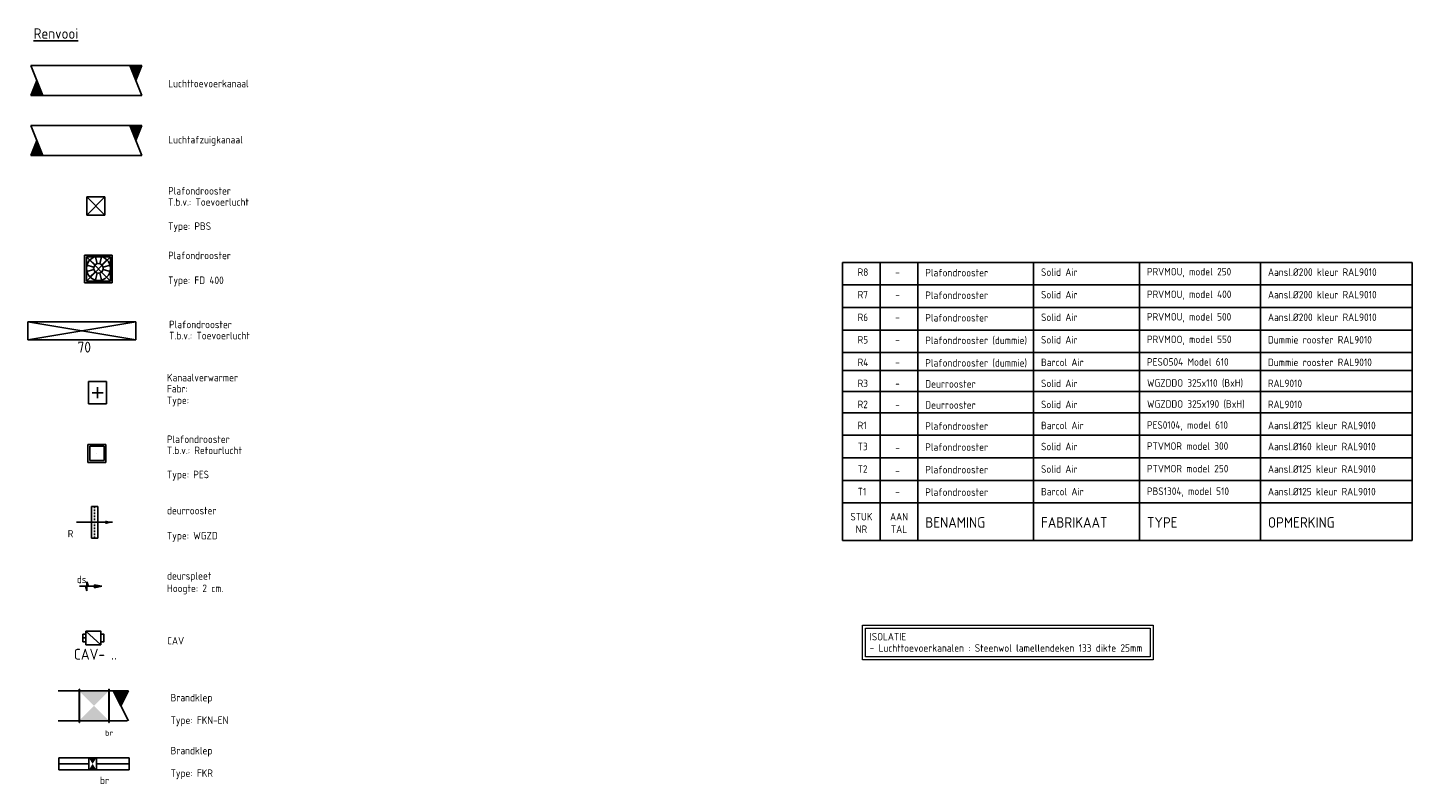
# Model space of a CAD drawing. Header units: millimetres. Extents: x -73257 to 31053, y 5203 to 51987.
# Tile 57 of 58: x 8024 to 31053, y 10481 to 23047. Entities that reach past the tile are written whole.
import ezdxf
from ezdxf.enums import TextEntityAlignment as Align

# ---------------------------------------------------------------- set-up
doc = ezdxf.new("R2010")
doc.units = ezdxf.units.MM
doc.header["$LTSCALE"] = 50
for name, pattern in [('2322107', [2000, 1000, 1000]), ('CENTER2', [28.575, 19.05, -3.175, 3.175, -3.175]), ('STREEPJES', [0.1, 0.05, -0.05])]:
    doc.linetypes.add(name, pattern=pattern)
doc.layers.add('WL570---_BESTAAND-MAATVOERING', color=161, linetype='Continuous', lineweight=0)
doc.layers.add('WL570---_BESTAAND-TOEVOER', color=180, linetype='Continuous', lineweight=0)
for name, color, linetype in [('WL570---_BESTAAND-TOEVOER_HL', 1, 'Continuous'), ('WL570---_RETOUR', 100, 'Continuous'), ('WL570---_RETOUR_HL', 1, 'Continuous'), ('WL570---_RETOUR_RST', 3, 'Continuous'), ('WL570---_RETOUR_RST_HL', 1, 'Continuous'), ('WL570---_TOEVOER', 200, 'Continuous'), ('WL570---_TOEVOER_RST', 3, 'Continuous'), ('WL570---_TOEVOER_RST_HL', 1, 'Continuous'), ('WM570---', 2, 'Continuous'), ('WM570---_BESTAAND-TOEVOER_PR', 1, 'Continuous'), ('WM570---_RETOUR', 2, 'Continuous'), ('WM570---_RETOUR_PR', 2, 'Continuous'), ('WM570---_RETOUR_RST_PR', 1, 'Continuous'), ('WM570---_TOEVOER', 2, 'Continuous'), ('WM570---_TOEVOER_RST_PR', 1, 'Continuous')]:
    doc.layers.add(name, color=color, linetype=linetype)
doc.styles.add('BURO-018', font='ISO96.shx', dxfattribs={"height": 90})
doc.styles.add('BURO-025', font='ISO96.shx', dxfattribs={"height": 125})
doc.styles.add('BURO-035', font='ISO96.shx', dxfattribs={"height": 175})
doc.styles.add('MAATVOERING', font='ISO')

# ---------------------------------------------------------------- blocks, each defined once
blk = doc.blocks.new('LU-2D-K-1F4')
at = {"color": 0, "linetype": 'Continuous'}
for p, q in [((-0.5, 250), (0.5, 250)), ((-0.5, -250), (0.5, -250))]:
    blk.add_line(p, q, dxfattribs=at)
blk = doc.blocks.new('LU-2-KB')
at = {"color": 0, "linetype": 'Continuous'}
for p, q in [((-0.4, 0.5), (0, -0.5)), ((-0.4, 0.5), (0, 0.5)), ((0, 0.5), (-0.2, 0))]:
    blk.add_line(p, q, dxfattribs=at)
blk.add_solid([(-0.4, 0.5), (0, 0.5), (-0.2, 0)], dxfattribs=at)
blk = doc.blocks.new('*U2841')
at = {"ltscale": 10}
for points in [[(-250, 250), (250, 250), (0, 0)], [(-250, -250), (250, -250), (0, 0)]]:
    blk.add_hatch(color=2, dxfattribs=at).paths.add_polyline_path(points)
at = {"color": 2, "ltscale": 10}
for p, q in [((-250, 275), (-245, 275)), ((-250, -275), (-250, 275)), ((-245, -275), (-245, 275)), ((-245, 250), (245, 250)), ((250, 275), (245, 275)), ((245, -275), (245, 275)), ((250, -275), (250, 275)), ((-250, -275), (-245, -275)), ((-245, -250), (245, -250)), ((250, -275), (245, -275))]:
    blk.add_line(p, q, dxfattribs=at)
at = {"layer": 'WL570---_RETOUR', "color": 1, "style": 'BURO-018'}
blk.add_attdef('I', text='', height=90, dxfattribs=at).set_placement((0, 0), align=Align.MIDDLE)
at = {"layer": 'WM570---_RETOUR_PR', "color": 1, "style": 'BURO-018'}
blk.add_attdef('POSNR', text='', height=90, dxfattribs=at).set_placement((0, 0), align=Align.MIDDLE)
blk = doc.blocks.new('*U2840')
at = {"ltscale": 10}
blk.add_hatch(color=0, dxfattribs=at).paths.add_polyline_path([(300, 0), (180, -30), (180, 30)])
at = {"color": 0, "ltscale": 10}
for p, q in [((-51.5, 262.5, -2700), (51.5, 262.5, -2700)), ((-51.5, -262.5, -2700), (-51.5, 262.5, -2700)), ((51.5, 262.5, -2700), (51.5, -262.5, -2700)), ((300, 0, -2700), (-300, 0, -2700)), ((51.5, -262.5, -2700), (-51.5, -262.5, -2700))]:
    blk.add_line(p, q, dxfattribs=at)
at = {"color": 9, "linetype": 'STREEPJES', "ltscale": 10}
blk.add_line((0, 262.5, -2700), (0, -262.5, -2700), dxfattribs=at)
at = {"layer": 'WL570---_RETOUR_RST_HL', "linetype": 'CENTER2'}
blk.add_circle((0, 0, -2700), 0.075, dxfattribs=at)
at = {"layer": 'WL570---_RETOUR_RST', "color": 2, "style": 'BURO-025'}
for tag in ['MC', 'Q']:
    blk.add_attdef(tag, text='', height=125, dxfattribs=at).set_placement((0, 0), align=Align.MIDDLE)
at = {"layer": 'WM570---_RETOUR_RST_PR', "color": 2, "style": 'BURO-025'}
blk.add_attdef('POSNR', text='', height=125, dxfattribs=at).set_placement((0, 0), align=Align.MIDDLE)
blk = doc.blocks.new('*U2842')
at = {"color": 0, "ltscale": 10}
for p, q in [((0, 100), (498, 100)), ((0, -100), (0, 100)), ((0, -100), (498, -100))]:
    blk.add_line(p, q, dxfattribs=at)
at = {"layer": 'WL570---_RETOUR_HL', "linetype": 'CENTER2'}
blk.add_line((0, 0), (498, 0), dxfattribs=at)
at = {"layer": 'WM570---_RETOUR_PR', "color": 2, "style": 'BURO-025'}
blk.add_attdef('POSNR', text='', height=125, dxfattribs=at).set_placement((0, 0), align=Align.MIDDLE)
blk = doc.blocks.new('*U2843')
at = {"ltscale": 10}
for points in [[(-62.5, 100), (0, 0), (62.5, 100)], [(62.5, -100), (0, 0), (-62.5, -100)]]:
    blk.add_hatch(color=256, dxfattribs=at).paths.add_polyline_path(points)
for p, q in [((-62.5, 100), (62.5, 100)), ((-62.5, -100), (-62.5, 100)), ((62.5, 100), (62.5, -100)), ((-62.5, -100), (62.5, -100))]:
    blk.add_line(p, q, dxfattribs=at)
at = {"layer": 'WL570---_RETOUR', "color": 2, "style": 'BURO-025'}
blk.add_attdef('I', text='', height=125, dxfattribs=at).set_placement((0, 0), align=Align.MIDDLE)
at = {"layer": 'WM570---_RETOUR_PR', "color": 2, "style": 'BURO-025'}
blk.add_attdef('POSNR', text='', height=125, dxfattribs=at).set_placement((0, 0), align=Align.MIDDLE)
blk = doc.blocks.new('*U2844')
at = {"color": 0, "ltscale": 10}
for p, q in [((0, 100), (545, 100)), ((545, 100), (545, -100)), ((0, -100), (545, -100))]:
    blk.add_line(p, q, dxfattribs=at)
at = {"layer": 'WL570---_RETOUR_HL', "linetype": 'CENTER2'}
blk.add_line((0, 0), (545, 0), dxfattribs=at)
at = {"layer": 'WM570---_RETOUR_PR', "color": 2, "style": 'BURO-025'}
blk.add_attdef('POSNR', text='', height=125, dxfattribs=at).set_placement((0, 0), align=Align.MIDDLE)
blk = doc.blocks.new('*U2845')
at = {"color": 0, "ltscale": 10}
for p, q in [((150, 150, -2500), (-150, 150, -2500)), ((-150, -150, -2500), (-150, 150, -2500)), ((150, -150, -2500), (-150, 150, -2500)), ((-150, -150, -2500), (150, 150, -2500)), ((150, -150, -2500), (150, 150, -2500)), ((150, -150, -2500), (-150, -150, -2500))]:
    blk.add_line(p, q, dxfattribs=at)
at = {"layer": 'WL570---_TOEVOER_RST_HL', "linetype": 'CENTER2'}
blk.add_circle((0, 0, -2500), 0.075, dxfattribs=at)
at = {"layer": 'WL570---_TOEVOER_RST', "color": 2, "style": 'BURO-025'}
for tag in ['MC', 'Q']:
    blk.add_attdef(tag, text='', height=125, dxfattribs=at).set_placement((0, 0), align=Align.MIDDLE)
at = {"layer": 'WM570---_TOEVOER_RST_PR', "color": 2, "style": 'BURO-025'}
blk.add_attdef('POSNR', text='', height=125, dxfattribs=at).set_placement((0, 0), align=Align.MIDDLE)
blk = doc.blocks.new('VBX1251250012525000')
at = {"layer": 'WL570---_TOEVOER'}
for p, q in [((50, -112.5), (300, 112.5)), ((300, 0), (350, 0))]:
    blk.add_line(p, q, dxfattribs=at)
for points in [[(50, 62.5), (0, 62.5), (0, -62.5), (50, -62.5)], [(300, -62.5), (350, -62.5), (350, 62.5), (300, 62.5)]]:
    blk.add_lwpolyline(points, dxfattribs=at)
blk.add_lwpolyline([(50, -112.5), (300, -112.5), (300, 112.5), (50, 112.5)], close=True, dxfattribs=at)
blk = doc.blocks.new('*U2846')
at = {"color": 0, "ltscale": 10}
for p, q in [((149, 149, -150), (-149, 149, -150)), ((-149, -149, -150), (-149, 149, -150)), ((120, 120, -150), (-120, 120, -150)), ((-120, -120, -150), (-120, 120, -150)), ((120, -120, -150), (120, 120, -150)), ((149, -149, -150), (149, 149, -150)), ((149, -149, -150), (-149, -149, -150)), ((120, -120, -150), (-120, -120, -150))]:
    blk.add_line(p, q, dxfattribs=at)
at = {"layer": 'WL570---_RETOUR_RST_HL', "linetype": 'CENTER2'}
blk.add_circle((0, 0, -150), 0.075, dxfattribs=at)
at = {"layer": 'WL570---_RETOUR_RST', "color": 2, "style": 'BURO-025'}
for tag in ['MC', 'Q']:
    blk.add_attdef(tag, text='', height=125, dxfattribs=at).set_placement((0, 0), align=Align.MIDDLE)
at = {"layer": 'WM570---_RETOUR_RST_PR', "color": 2, "style": 'BURO-025'}
blk.add_attdef('POSNR', text='', height=125, dxfattribs=at).set_placement((0, 0), align=Align.MIDDLE)
blk = doc.blocks.new('LU-PIJL6')
at = {"color": 0, "linetype": 'Continuous'}
for p, q in [((0, 0), (-7.5, 0)), ((-5.5, 0), (-5, -1.5)), ((-5, -1.5), (-5, 1.5)), ((-5, 1.5), (-4.5, 0)), ((-2.5, -0.5), (-2.5, 0.5)), ((-2.5, 0.5), (0, 0)), ((0, 0), (-2.5, -0.5))]:
    blk.add_line(p, q, dxfattribs=at)
blk.add_solid([(-2.5, 0.5), (-2.5, -0.5), (0, 0)], dxfattribs=at)
blk = doc.blocks.new('*U2839')
at = {"color": 0, "ltscale": 10}
for p, q in [((900, 150, -2700), (-900, 150, -2700)), ((-900, -150, -2700), (-900, 150, -2700)), ((900, -150, -2700), (900, 150, -2700)), ((900, -150, -2700), (-900, -150, -2700))]:
    blk.add_line(p, q, dxfattribs=at)
at = {"layer": 'WL570---_TOEVOER_RST_HL', "linetype": 'CENTER2'}
blk.add_circle((0, 0, -2700), 0.075, dxfattribs=at)
at = {"layer": 'WL570---_TOEVOER_RST', "color": 1, "style": 'BURO-018'}
for tag in ['MC', 'Q']:
    blk.add_attdef(tag, text='', height=180, dxfattribs=at).set_placement((0, 0), align=Align.MIDDLE)
at = {"layer": 'WM570---_TOEVOER_RST_PR', "color": 1, "style": 'BURO-018'}
blk.add_attdef('POSNR', text='', height=180, dxfattribs=at).set_placement((0, 0), align=Align.MIDDLE)
blk = doc.blocks.new('*U2847')
at = {"color": 0, "ltscale": 10}
for p, q in [((230, 230, -2500), (-230, 230, -2500)), ((-230, -230, -2500), (-230, 230, -2500)), ((200, 200, -2500), (-200, 200, -2500)), ((-200, -200, -2500), (-200, 200, -2500)), ((200, -200, -2500), (-200, 200, -2500)), ((-200, -200, -2500), (200, 200, -2500)), ((200, -200, -2500), (200, 200, -2500)), ((230, -230, -2500), (230, 230, -2500)), ((230, -230, -2500), (-230, -230, -2500)), ((200, -200, -2500), (-200, -200, -2500))]:
    blk.add_line(p, q, dxfattribs=at)
at = {"layer": 'WL570---_BESTAAND-TOEVOER_HL', "linetype": 'CENTER2'}
blk.add_circle((0, 0, -2500), 0.075, dxfattribs=at)
at = {"layer": 'WL570---_BESTAAND-TOEVOER', "color": 2, "style": 'BURO-025'}
for tag in ['MC', 'Q']:
    blk.add_attdef(tag, text='', height=125, dxfattribs=at).set_placement((0, 0), align=Align.MIDDLE)
at = {"layer": 'WM570---_BESTAAND-TOEVOER_PR', "color": 2, "style": 'BURO-025'}
blk.add_attdef('POSNR', text='', height=125, dxfattribs=at).set_placement((0, 0), align=Align.MIDDLE)
blk = doc.blocks.new('*U2848')
at = {"ltscale": 10}
for p, q in [((-100, 125), (100, 125)), ((-100, -125), (-100, 125)), ((60, 0), (-60, 0)), ((0, 60), (0, -60)), ((100, -125), (100, 125)), ((-100, -125), (100, -125))]:
    blk.add_line(p, q, dxfattribs=at)
at = {"layer": 'WM570---_RETOUR_PR', "color": 2, "style": 'BURO-025'}
blk.add_attdef('POSNR', text='', height=125, dxfattribs=at).set_placement((0, 0), align=Align.MIDDLE)

msp = doc.modelspace()

# ---------------------------------------------------------------- linework, layer by layer
at = {"layer": 'WL570---_TOEVOER', "color": 180}
for p, q in [((9059.486, 19185.811), (9144.339, 19100.958)), ((9149.144, 19237.575), (9180.202, 19121.664)), ((9252.671, 19237.575), (9221.613, 19121.664)), ((9342.329, 19185.811), (9257.476, 19100.958)), ((9007.722, 19096.153), (9123.633, 19065.095)), ((9007.722, 18992.626), (9123.633, 19023.684)), ((9059.486, 18902.968), (9144.339, 18987.821)), ((9149.144, 18851.204), (9180.202, 18967.115)), ((9252.671, 18851.204), (9221.613, 18967.115)), ((9394.092, 19096.153), (9278.181, 19065.095)), ((9394.092, 18992.626), (9278.181, 19023.684))]:
    msp.add_line(p, q, dxfattribs=at)
at = {"layer": 'WL570---_TOEVOER'}
for p, q in [((8024.086, 18153.417), (9824.086, 17853.417)), ((9824.086, 18153.417), (8024.086, 17853.417))]:
    msp.add_line(p, q, dxfattribs=at)
at = {"layer": 'WL570---_TOEVOER', "color": 180}
for radius in [200, 80]:
    msp.add_circle((9200.907, 19044.39), radius, dxfattribs=at)
at = {"layer": 'WM570---', "color": 4}
for p, q in [((21577.917, 14519.511), (21577.917, 19144.511)), ((31052.917, 19144.511), (31052.917, 14519.511)), ((21577.917, 15144.511), (31052.917, 15144.511)), ((21577.917, 14519.511), (31052.917, 14519.511))]:
    msp.add_line(p, q, dxfattribs=at)
at = {"layer": 'WM570---'}
for p, q in [((21577.917, 19144.511), (31052.917, 19144.511)), ((21577.917, 18769.511), (31052.917, 18769.511)), ((21577.917, 18394.511), (31052.917, 18394.511)), ((21577.917, 18019.511), (31052.917, 18019.511)), ((21577.917, 17644.511), (31052.917, 17644.511)), ((21577.917, 17344.511), (31052.917, 17344.511)), ((21577.917, 16994.511), (31052.917, 16994.511)), ((21577.917, 16644.511), (31052.917, 16644.511)), ((21577.917, 16269.511), (31052.917, 16269.511)), ((21577.917, 15894.511), (31052.917, 15894.511)), ((21577.917, 15519.511), (31052.917, 15519.511)), ((22202.917, 14519.511), (22202.917, 15144.511)), ((22827.917, 14519.511), (22827.917, 15144.511)), ((24752.917, 14519.511), (24752.917, 15144.511)), ((26515.417, 14519.511), (26515.417, 15144.511)), ((28527.185, 14519.511), (28527.185, 15144.511))]:
    msp.add_line(p, q, dxfattribs=at)
at = {"layer": 'WM570---', "color": 1}
for p, q in [((22202.917, 15144.511), (22202.917, 19144.511)), ((22827.917, 15144.511), (22827.917, 19144.511)), ((24752.917, 15144.511), (24752.917, 19144.511)), ((26515.417, 15144.511), (26515.417, 19144.511)), ((28527.185, 15144.511), (28527.185, 19144.511))]:
    msp.add_line(p, q, dxfattribs=at)
at = {"layer": 'WM570---_TOEVOER', "lineweight": 0}
for points in [[(21909.187, 13112.409), (26742.754, 13112.409), (26742.754, 12535.704), (21909.187, 12535.704)], [(21959.187, 13062.409), (26692.754, 13062.409), (26692.754, 12585.704), (21959.187, 12585.704)]]:
    msp.add_lwpolyline(points, close=True, dxfattribs=at)

# ---------------------------------------------------------------- block references
at = {"layer": 'WL570---_BESTAAND-TOEVOER', "xscale": -1, "rotation": 359.9999999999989}
msp.add_blockref('VBX1251250012525000', (9291.651, 12898.076), dxfattribs=at)
at = {"layer": 'WL570---_RETOUR', "xscale": 1850}
msp.add_blockref('LU-2D-K-1F4', (8999.547, 21171.391), dxfattribs=at)
at = {"layer": 'WL570---_RETOUR', "xscale": 500, "yscale": 500, "zscale": 500, "rotation": 180}
msp.add_blockref('LU-2-KB', (8074.547, 21171.391), dxfattribs=at)
at = {"layer": 'WL570---_RETOUR'}
for name, p, xscale, yscale, zscale in [('LU-2-KB', (9924.547, 21171.391), 500, 500, 500), ('LU-PIJL6', (9258.067, 13757.071), 50, 50, 50), ('LU-2-KB', (9701.002, 11769.849), 644.6031685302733, 500, 500)]:
    msp.add_blockref(name, p, dxfattribs=dict(at, xscale=xscale, yscale=yscale, zscale=zscale))
for name, p in [('*U2846', (9176.109, 15967.775, 150)), ('*U2842', (8543.757, 10804.683)), ('*U2844', (9166.701, 10804.683))]:
    msp.add_blockref(name, p, dxfattribs=at)
ref = msp.add_blockref('*U2840', (9136.858, 14821.399, 2700), dxfattribs=at)
ref.add_attrib('MC', 'R', dxfattribs={"layer": 'WL570---_RETOUR_RST', "color": 2, "height": 125, "style": 'BURO-025'}).set_placement((8736.858, 14631.516), align=Align.MIDDLE)
at = {"layer": 'WL570---_RETOUR', "xscale": 1150, "rotation": 180}
msp.add_blockref('LU-2D-K-1F4', (9103.701, 11769.849), dxfattribs=at)
at = {"layer": 'WL570---_RETOUR'}
ref = msp.add_blockref('*U2841', (9128.701, 11769.849), dxfattribs=dict(at, rotation=180))
ref.add_attrib('I', 'br', dxfattribs={"color": 1, "height": 90, "style": 'BURO-018'}).set_placement((9378.701, 11319.849), align=Align.MIDDLE)
ref = msp.add_blockref('*U2843', (9104.201, 10804.683), dxfattribs=at)
ref.add_attrib('I', 'br', dxfattribs={"color": 2, "height": 125, "style": 'BURO-025'}).set_placement((9302.354, 10529.683), align=Align.MIDDLE)
at = {"layer": 'WL570---_TOEVOER', "xscale": 1850}
msp.add_blockref('LU-2D-K-1F4', (8999.547, 22170.966), dxfattribs=at)
at = {"layer": 'WL570---_TOEVOER', "rotation": 180}
for name, p, xscale, yscale, zscale in [('LU-2-KB', (8074.547, 22170.966), 500, 500, 500), ('*U2848', (9187.29, 16977.273), 1.5, 1.5, 1.5)]:
    msp.add_blockref(name, p, dxfattribs=dict(at, xscale=xscale, yscale=yscale, zscale=zscale))
at = {"layer": 'WL570---_TOEVOER', "xscale": 500, "yscale": 500, "zscale": 500}
msp.add_blockref('LU-2-KB', (9924.547, 22170.966), dxfattribs=at)
at = {"layer": 'WL570---_TOEVOER'}
msp.add_blockref('*U2845', (9157.882, 20081.548, 2500), dxfattribs=at)
at = {"layer": 'WL570---_TOEVOER', "color": 180}
msp.add_blockref('*U2847', (9201.013, 19034.43, 2500), dxfattribs=at)
at = {"layer": 'WL570---_TOEVOER'}
ref = msp.add_blockref('*U2839', (8924.086, 18003.417, 2700), dxfattribs=at)
ref.add_attrib('Q', '70', dxfattribs={"layer": 'WL570---_TOEVOER_RST', "color": 1, "height": 180, "style": 'BURO-018'}).set_placement((8965.082, 17734.372), align=Align.MIDDLE)

# ---------------------------------------------------------------- texts
at = {"layer": 'WL570---_BESTAAND-MAATVOERING', "style": 'MAATVOERING'}
msp.add_text('CAV- ..', height=180, dxfattribs=at).set_placement((8792.225, 12538.042))
at = {"layer": 'WM570---', "style": 'BURO-025'}
for s, p in [('R8', (21827.917, 18919.511)), ('Plafondrooster', (22952.917, 18910.427)), ('Solid Air', (24877.917, 18919.511)), ('PRVMOU, model 250', (26640.417, 18926.478)), ('Aansl.%%C200 kleur RAL9010', (28652.185, 18919.511)), ('R7', (21827.917, 18544.511)), ('Plafondrooster', (22952.917, 18535.427)), ('Solid Air', (24877.917, 18544.511)), ('PRVMOU, model 400', (26640.417, 18551.478)), ('Aansl.%%C200 kleur RAL9010', (28652.185, 18544.511)), ('R6', (21827.917, 18169.511)), ('Plafondrooster', (22952.917, 18160.427)), ('Solid Air', (24877.917, 18169.511)), ('PRVMOU, model 500', (26640.417, 18176.478)), ('Aansl.%%C200 kleur RAL9010', (28652.185, 18169.511)), ('R5', (21827.917, 17794.511)), ('Plafondrooster (dummie)', (22952.917, 17785.427)), ('Solid Air', (24877.917, 17794.511)), ('PRVMOO, model 550', (26640.417, 17801.478)), ('Dummie rooster RAL9010', (28652.185, 17794.511)), ('R4', (21827.917, 17419.511)), ('Plafondrooster (dummie)', (22952.917, 17410.427)), ('Barcol Air', (24877.917, 17419.511)), ('PESO504 Model 610', (26640.417, 17426.478)), ('Dummie rooster RAL9010', (28652.185, 17419.511)), ('R3', (21827.917, 17069.511)), ('Deurrooster', (22952.917, 17060.427)), ('Solid Air', (24877.917, 17069.511)), ('WGZDDO 325x110 (BxH)', (26640.417, 17076.478)), ('RAL9010', (28652.185, 17069.511)), ('R2', (21827.917, 16719.511)), ('Deurrooster', (22952.917, 16710.427)), ('Solid Air', (24877.917, 16719.511)), ('WGZDDO 325x190 (BxH)', (26640.417, 16726.478)), ('RAL9010', (28652.185, 16719.511)), ('R1', (21827.917, 16369.511)), ('Plafondrooster', (22952.917, 16360.427)), ('Barcol Air', (24877.917, 16369.511)), ('PES0104, model 610', (26640.417, 16376.478)), ('Aansl.%%C125 kleur RAL9010', (28652.185, 16369.511)), ('T3', (21827.917, 16019.511)), ('Plafondrooster', (22952.917, 16010.427)), ('Solid Air', (24877.917, 16019.511)), ('PTVMOR model 300', (26640.417, 16026.478)), ('Aansl.%%C160 kleur RAL9010', (28652.185, 16019.511)), ('T2', (21827.917, 15644.511)), ('Plafondrooster', (22952.917, 15635.427)), ('Solid Air', (24877.917, 15644.511)), ('PTVMOR model 250', (26640.417, 15651.478)), ('Aansl.%%C125 kleur RAL9010', (28652.185, 15644.511)), ('T1', (21827.917, 15269.511)), ('Plafondrooster', (22952.917, 15260.427)), ('Barcol Air', (24877.917, 15269.511)), ('PBS1304, model 510', (26640.417, 15276.478)), ('Aansl.%%C125 kleur RAL9010', (28652.185, 15269.511))]:
    msp.add_text(s, height=125, dxfattribs=at).set_placement(p)
at = {"layer": 'WM570---', "color": 2, "style": 'BURO-025'}
for p in [(22452.917, 18919.511), (22452.917, 18544.511), (22452.917, 18169.511), (22452.917, 17794.511), (22452.917, 17419.511), (22452.917, 17069.511), (22452.917, 16719.511), (22452.917, 15994.511), (22452.917, 15619.511), (22452.917, 15269.511)]:
    msp.add_text('-', height=125, dxfattribs=at).set_placement(p)
at = {"layer": 'WM570---', "style": 'BURO-025'}
for s, p in [('STUK', (21890.417, 14852.845)), ('AAN', (22515.417, 14852.845)), ('NR', (21890.417, 14644.511)), ('TAL', (22515.417, 14644.511))]:
    msp.add_text(s, height=125, dxfattribs=at).set_placement(p, align=Align.CENTER)
at = {"layer": 'WM570---', "color": 4, "style": 'BURO-035'}
for s, p in [('BENAMING', (22952.917, 14732.011)), ('FABRIKAAT', (24877.917, 14732.011)), ('TYPE', (26640.417, 14732.011)), ('OPMERKING', (28652.185, 14732.011))]:
    msp.add_text(s, height=175, dxfattribs=at).set_placement(p)
at = {"layer": 'WM570---_RETOUR', "style": 'BURO-025'}
for s, p in [('Luchttoevoerkanaal', (10362.047, 22055.853)), ('Luchtafzuigkanaal ', (10362.047, 21121.391)), ('CAV', (10343.13, 12789.628)), ('Brandklep', (10401.002, 11843.217)), ('Type: FKN-EN', (10401.002, 11468.217)), ('Brandklep', (10401.002, 10962.548)), ('Type: FKR', (10401.002, 10587.548))]:
    msp.add_text(s, height=125, dxfattribs=at).set_placement(p)
at = {"layer": 'WM570---_TOEVOER', "color": 3, "linetype": '2322107', "style": 'BURO-035'}
msp.add_text('%%URenvooi', height=175, dxfattribs=at).set_placement((8122.791, 22862.017))
at = {"layer": 'WM570---_TOEVOER', "lineweight": 0, "style": 'BURO-025'}
for s, p in [('Plafondrooster', (10359.691, 20271.129)), ('T.b.v.: Toevoerlucht', (10359.691, 20086.306)), ('Type: PBS', (10359.691, 19684.789)), ('Plafondrooster', (10359.691, 19197.155)), ('Type: FD 400', (10359.691, 18784.408)), ('T.b.v.: Toevoerlucht', (10375.429, 17864.261)), ('Plafondrooster', (10375.429, 18049.084)), ('Kanaalverwarmer', (10340.441, 17166.057)), ('Fabr:', (10340.441, 16981.234)), ('Type:', (10340.441, 16788.051)), ('Plafondrooster', (10340.441, 16140.568)), ('T.b.v.: Retourlucht', (10340.441, 15955.745)), ('Type: PES', (10340.441, 15554.228)), ('deurrooster', (10340.441, 14953.979)), ('Type: WGZD', (10340.441, 14537.313)), ('ds', (8842.255, 13809.013)), ('deurspleet', (10340.441, 13868.908)), ('Hoogte: 2 cm.', (10340.441, 13660.575)), ('ISOLATIE', (22027.51, 12858.086)), ('- Luchttoevoerkanalen : Steenwol lamellendeken 133 dikte 25mm', (22027.51, 12669.103))]:
    msp.add_text(s, height=125, dxfattribs=at).set_placement(p)

doc.saveas('drawing.dxf')
